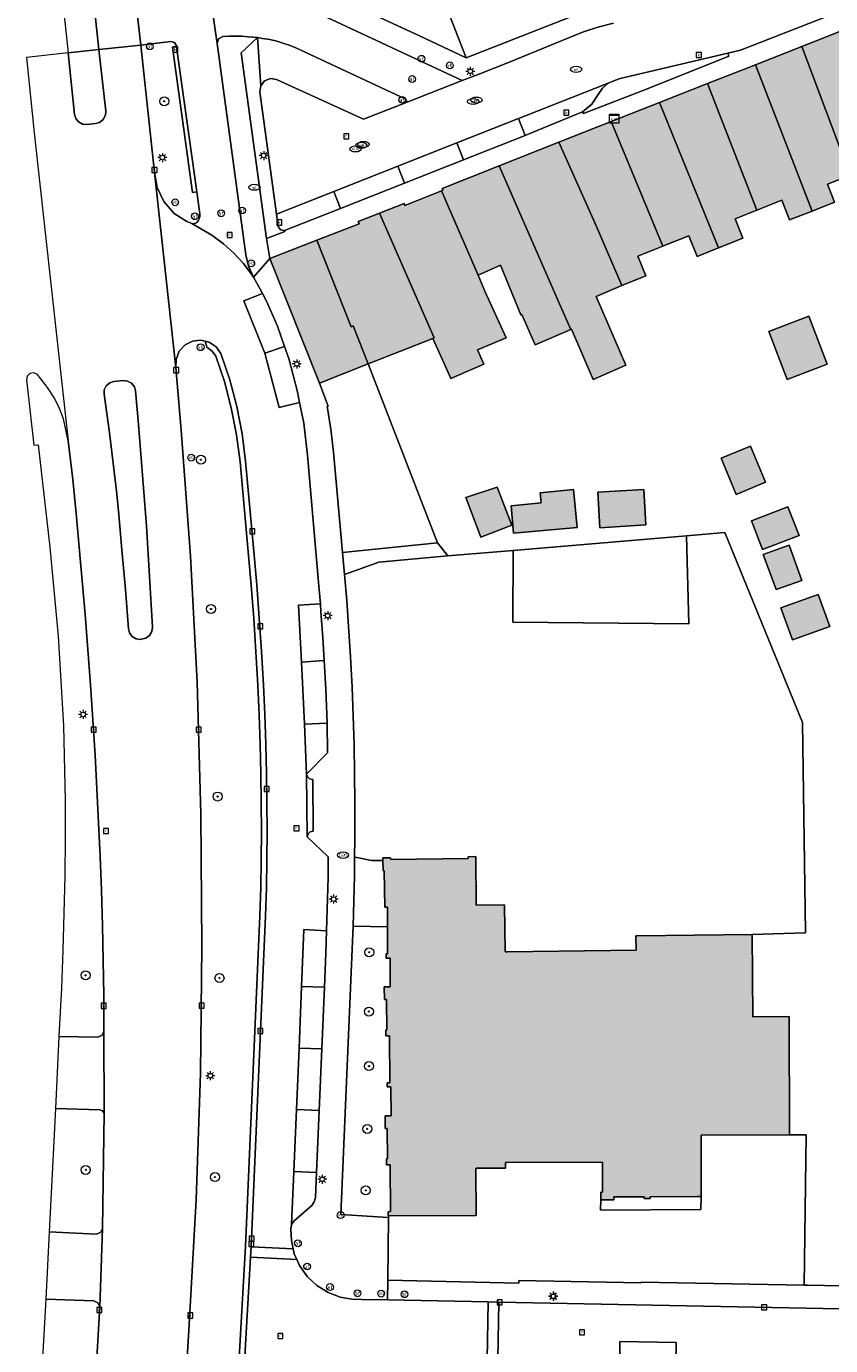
# Model space of a CAD drawing. Header units: metres. Extents: x 196496 to 197479, y 355139 to 356324.
# Tile 67 of 144: x 196660 to 196731, y 355725 to 355842. Entities that reach past the tile are written whole.
import ezdxf
from ezdxf.enums import TextEntityAlignment as Align

# ---------------------------------------------------------------- set-up
doc = ezdxf.new("R2010")
doc.units = ezdxf.units.M
doc.layers.get('0').update_dxf_attribs({"color": 252, "lineweight": 18})
for name, color, linetype, lineweight in [('B-WE-GR-BEPLANTING_CULTUUR_HEESTERS-GV', 252, 'Continuous', 18), ('B-WE-GR-BOOM-S', 252, 'Continuous', 18), ('B-WE-GR-GROENVOORZIENING-GV', 252, 'Continuous', 18), ('B-WE-IE-MEUBILAIR_WEGMEUBILAIR-S', 252, 'Continuous', 18), ('B-WE-IE-TERREINAFSCHEIDING_KUNSTMATIG_HEKWERK-G', 252, 'IE-TERREINAFSCHEIDING-KUNSTMATIG', 18), ('B-WE-KL-BRANDSTOF_PUT-S', 252, 'Continuous', 18), ('B-WE-KL-DATA-S', 252, 'Continuous', 18), ('B-WE-KL-ET_LS_OV_LICHTMAST-S', 252, 'Continuous', 18), ('B-WE-KL-GAS_PUT-S', 252, 'Continuous', 18), ('B-WE-KL-WATER-S', 252, 'Continuous', 18), ('B-WE-OG-BEBOUWING-GV', 252, 'Continuous', 18), ('B-WE-OG-TERREIN_CULTUURSCHEIDING-GV', 252, 'Continuous', 18), ('B-WE-OG-TERREIN_ERF-GV', 252, 'Continuous', 18), ('B-WE-RI-GWA_KOLK-S', 252, 'Continuous', 18), ('B-WE-RI-GWA_RIOOLPUT-S', 252, 'Continuous', 18), ('B-WE-VH-GOOT-G', 252, 'Continuous', 18), ('B-WE-VH-ONVERHARD-GV', 252, 'Continuous', 18), ('B-WE-VH-VERHARDING_ASFALT-GV', 252, 'Continuous', 18), ('B-WE-VH-VERHARDING_BETONSTRAATSTEEN-GV', 252, 'Continuous', 18), ('B-WE-VH-VERHARDING_OPEN-GV', 252, 'Continuous', 18), ('B-WE-VH-VERHARDING_TEGEL-GV', 252, 'Continuous', 18), ('B-WE-VW-AFSLUITPAAL-S', 252, 'Continuous', 18)]:
    doc.layers.add(name, color=color, linetype=linetype, lineweight=lineweight)
doc.layers.add('X-XX-AL-PRESENTATIE_GEBOUW3-V', color=7, linetype='Continuous', lineweight=18, true_color=0xf0f0f0)
doc.styles.add('NLCS-ISO', font='NLCS-ISO.ttf')
doc.linetypes.add('IE-TERREINAFSCHEIDING-KUNSTMATIG', pattern='A,4,[82,NLCS.SHX,S=0.75,R=90,X=0,Y=0],4,-2', length=10)

# ---------------------------------------------------------------- blocks, each defined once
blk = doc.blocks.new('SKL-DATA_SIGNAAL_CAIKAST-SO')
at = {"color": 0, "linetype": 'ByBlock', "lineweight": 18}
for points in [[(-2, 2), (2, 2), (2, 1.68), (-2, 1.68)], [(-2, 1.52), (2, 1.52), (2, -2), (-2, -2)]]:
    blk.add_lwpolyline(points, close=True, dxfattribs=at)
at = {"color": 0, "linetype": 'ByBlock', "lineweight": 18, "style": 'NLCS-ISO'}
blk.add_text('cai', height=1.5, dxfattribs=at).set_placement((0, 0), align=Align.MIDDLE_CENTER)
blk = doc.blocks.new('SKL-ET_OV_LICHTMAST-SO')
at = {"color": 0, "linetype": 'ByBlock', "lineweight": 18}
for points in [[(-1.25, 0), (-2, 0)], [(-1.41, 1.41), (-0.88, 0.88)], [(0, 2), (0, 1.25)], [(0.88, 0.88), (1.41, 1.41)], [(2, 0), (1.25, 0)], [(-1.41, -1.41), (-0.88, -0.88)], [(0, -1.25), (0, -2)], [(0.88, -0.88), (1.41, -1.41)]]:
    blk.add_lwpolyline(points, dxfattribs=at)
blk.add_circle((0, 0), 1, dxfattribs=at)
blk = doc.blocks.new('SIE-WEG_PAAL_VERKEERSBORD-SO')
at = {"color": 0, "linetype": 'ByBlock', "lineweight": 18}
blk.add_circle((0, 0), 1.5, dxfattribs=at)
at = {"color": 0, "linetype": 'ByBlock', "lineweight": 18, "style": 'NLCS-ISO'}
blk.add_text('vb', height=1.5, dxfattribs=at).set_placement((0, 0.13), align=Align.MIDDLE_CENTER)
blk = doc.blocks.new('SVW-AFSLUITPAAL-SO')
at = {"lineweight": 18}
blk.add_circle((0, 0), 1.5, dxfattribs=at)
at = {"lineweight": 18, "style": 'NLCS-ISO'}
blk.add_text('af', height=1.8, dxfattribs=at).set_placement((0, 0), align=Align.MIDDLE_CENTER)
blk = doc.blocks.new('SRI-PUT_INSPECTIEPUT_RIOOLPUT-SO')
at = {"color": 0, "linetype": 'ByBlock', "lineweight": 18}
blk.add_lwpolyline([(-1.12, -1.12), (1.12, -1.12), (1.12, 1.12), (-1.12, 1.12)], close=True, dxfattribs=at)
at = {"color": 0, "linetype": 'ByBlock', "lineweight": 18, "style": 'NLCS-ISO'}
blk.add_text('r', height=1.5, dxfattribs=at).set_placement((0, 0.28), align=Align.MIDDLE_CENTER)
blk = doc.blocks.new('SRI-KOLK-SO')
at = {"color": 0, "linetype": 'ByBlock', "lineweight": 18}
blk.add_lwpolyline([(-1.125, -1.125), (1.125, -1.125), (1.125, 1.125), (-1.125, 1.125)], close=True, dxfattribs=at)
at = {"color": 0, "linetype": 'ByBlock', "lineweight": 18, "style": 'NLCS-ISO'}
blk.add_text('k', height=1.5, dxfattribs=at).set_placement((0, 0), align=Align.MIDDLE_CENTER)
blk = doc.blocks.new('SKL-WATER_WATERLEIDINGPUT-SO')
at = {"color": 0, "linetype": 'ByBlock', "lineweight": 18}
blk.add_ellipse((0, 0), major_axis=(2.5, 0), ratio=0.54, dxfattribs=at)
at = {"color": 0, "linetype": 'ByBlock', "lineweight": 18, "style": 'NLCS-ISO'}
blk.add_text('wl', height=1.5, dxfattribs=at).set_placement((0, 0), align=Align.MIDDLE_CENTER)
blk = doc.blocks.new('SKL-BENZINEPUT_OLIEPUT-SO')
at = {"color": 0, "linetype": 'ByBlock', "lineweight": 18}
blk.add_ellipse((0, 0), major_axis=(2.5, 0), ratio=0.54, dxfattribs=at)
at = {"color": 0, "linetype": 'ByBlock', "lineweight": 18, "style": 'NLCS-ISO'}
blk.add_text('olie', height=1.5, dxfattribs=at).set_placement((0, 0.16), align=Align.MIDDLE_CENTER)
blk = doc.blocks.new('SKL-GAS_PUT-SO')
at = {"color": 0, "linetype": 'ByBlock', "lineweight": 18}
blk.add_ellipse((0, 0), major_axis=(2.5, 0), ratio=0.601255, dxfattribs=at)
at = {"color": 0, "linetype": 'ByBlock', "lineweight": 18, "style": 'NLCS-ISO'}
blk.add_text('gas', height=1.8, dxfattribs=at).set_placement((0.12, 0.3), align=Align.MIDDLE_CENTER)
blk = doc.blocks.new('SGR-BOOM_01-SO')
at = {"linetype": 'ByBlock', "lineweight": 18}
h = blk.add_hatch(color=0, dxfattribs=at)
h.dxf.hatch_style = 1
edge = h.paths.add_edge_path()
edge.add_arc((0, 0), 0.25, 0, 360)
at = {"color": 0, "linetype": 'ByBlock', "lineweight": 18}
for radius in [2, 0.25]:
    blk.add_circle((0, 0), radius, dxfattribs=at)

msp = doc.modelspace()

# ---------------------------------------------------------------- hatches: boundary and pattern name
at = {"layer": 'X-XX-AL-PRESENTATIE_GEBOUW3-V'}
for points in [[(196728.858, 355839.958), (196733.142, 355828.546), (196735.721, 355829.57), (196736.419, 355827.735), (196738.242, 355828.428), (196733.343, 355841.724)], [(196733.142, 355828.546), (196728.858, 355839.958), (196724.741, 355838.338), (196729.763, 355825.346), (196731.755, 355826.137), (196731.118, 355827.742)], [(196720.494, 355836.667), (196724.846, 355825.415), (196727.074, 355826.3), (196727.768, 355824.554), (196729.763, 355825.346), (196724.741, 355838.338)], [(196724.846, 355825.415), (196720.494, 355836.667), (196716.225, 355834.986), (196721.466, 355822.081), (196723.625, 355822.938), (196722.941, 355824.659)], [(196711.918, 355833.286), (196716.521, 355822.229), (196716.735, 355822.314), (196718.831, 355823.146), (196719.555, 355821.322), (196721.466, 355822.081), (196716.225, 355834.986)], [(196710.625, 355823.964), (196712.875, 355818.733), (196715.005, 355819.579), (196714.303, 355821.348), (196716.521, 355822.229), (196711.918, 355833.286), (196707.283, 355831.456)], [(196712.875, 355818.733), (196710.625, 355823.964), (196707.283, 355831.456), (196702.004, 355829.37), (196707.446, 355816.901), (196708.357, 355814.835), (196708.404, 355814.855), (196710.336, 355810.4), (196713.233, 355811.657), (196710.591, 355817.747)], [(196696.888, 355827.143), (196700.139, 355819.658), (196702.114, 355820.529), (196703.921, 355816.122), (196704.008, 355816.156), (196705.179, 355813.456), (196708.357, 355814.835), (196707.446, 355816.901), (196702.004, 355829.37), (196696.922, 355827.361), (196696.995, 355827.186)], [(196700.139, 355819.658), (196696.888, 355827.143), (196693.623, 355825.83), (196693.56, 355826.024), (196691.359, 355825.162), (196696.211, 355814.082), (196696.105, 355814.04), (196697.106, 355811.798), (196697.691, 355810.473), (196700.634, 355811.737), (196700.067, 355813.019), (196702.616, 355814.074), (196700.732, 355818.22)], [(196691.359, 355825.162), (196689.481, 355824.426), (196689.561, 355824.219), (196685.806, 355822.748), (196688.844, 355815.077), (196689.047, 355815.158), (196690.369, 355811.776), (196696.105, 355814.04), (196696.211, 355814.082)], [(196685.806, 355822.748), (196681.649, 355821.119), (196686.036, 355810.066), (196690.369, 355811.776), (196689.047, 355815.158), (196688.844, 355815.077)], [(196729.46, 355816.019), (196725.919, 355814.66), (196727.557, 355810.39), (196731.098, 355811.749)], [(196721.684, 355803.394), (196723.012, 355800.186), (196725.638, 355801.273), (196724.31, 355804.481)], [(196703.113, 355797.442), (196701.802, 355800.821), (196699.023, 355799.907), (196700.363, 355796.393)], [(196703.048, 355799.185), (196703.269, 355796.74), (196708.905, 355797.248), (196708.602, 355800.607), (196705.628, 355800.339), (196705.711, 355799.425)], [(196710.74, 355800.38), (196710.934, 355797.229), (196715.019, 355797.481), (196714.825, 355800.632)], [(196727.623, 355799.095), (196724.39, 355797.854), (196725.375, 355795.288), (196728.607, 355796.529)], [(196726.562, 355791.728), (196728.849, 355792.553), (196727.717, 355795.69), (196725.43, 355794.865)], [(196731.323, 355788.45), (196730.288, 355791.313), (196726.994, 355790.122), (196728.029, 355787.26)], [(196691.676, 355767.678), (196691.686, 355766.762), (196691.798, 355766.763), (196691.835, 355763.534), (196692.085, 355763.533), (196692.078, 355761.789), (196692.068, 355759.405), (196691.976, 355759.404), (196691.977, 355759.013), (196692.326, 355759.014), (196692.332, 355756.473), (196691.797, 355756.456), (196691.831, 355755.345), (196691.989, 355755.342), (196692.014, 355752.653), (196691.926, 355752.65), (196691.93, 355752.114), (196692.258, 355752.117), (196692.29, 355747.933), (196692.061, 355747.931), (196692.064, 355747.577), (196692.373, 355747.579), (196692.396, 355745.017), (196691.865, 355745.017), (196691.866, 355743.889), (196692.06, 355743.889), (196692.069, 355741.204), (196691.999, 355741.205), (196691.994, 355740.666), (196692.32, 355740.663), (196692.336, 355736.5), (196692.137, 355736.499), (196692.138, 355736.137), (196692.187, 355736.137), (196699.948, 355736.166), (196699.933, 355740.356), (196702.563, 355740.366), (196702.561, 355740.866), (196711.161, 355740.899), (196711.171, 355738.229), (196711.011, 355738.228), (196711.013, 355737.558), (196712.163, 355737.562), (196712.162, 355737.812), (196714.852, 355737.823), (196714.853, 355737.673), (196715.383, 355737.675), (196715.382, 355737.825), (196719.562, 355737.841), (196719.772, 355737.841), (196719.932, 355737.842), (196719.912, 355743.292), (196727.762, 355743.321), (196727.722, 355753.841), (196724.517, 355753.804), (196724.433, 355761.104), (196714.214, 355760.987), (196714.134, 355760.986), (196714.148, 355759.706), (196702.699, 355759.575), (196702.519, 355759.573), (196702.471, 355763.743), (196699.962, 355763.714), (196699.912, 355768.024), (196699.232, 355768.016), (196699.234, 355767.846), (196692.365, 355767.767), (196692.363, 355767.927), (196691.673, 355767.919)]]:
    msp.add_hatch(color=256, dxfattribs=at).paths.add_polyline_path(points)

# ---------------------------------------------------------------- linework, layer by layer
at = {"layer": 'B-WE-GR-BEPLANTING_CULTUUR_HEESTERS-GV', "flags": 128}
for points in [[(196699.063, 355838.952), (196697.219, 355843.652), (196697.417, 355843.752), (196694.644, 355850.659), (196682.357, 355868.591), (196678.718, 355868.676), (196676.164, 355868.736), (196676.983, 355862.931), (196676.124, 355860.995), (196677.183, 355853.218), (196678.103, 355846.464), (196678.629, 355846.48), (196679.156, 355846.485), (196679.683, 355846.472), (196680.208, 355846.436), (196681.179, 355846.33), (196682.145, 355846.19), (196684.054, 355845.776), (196684.658, 355845.594), (196685.251, 355845.38), (196685.834, 355845.14), (196686.409, 355844.882), (196694.928, 355840.89)], [(196680.84, 355836.47), (196680.543, 355840.744), (196679.087, 355839.39), (196681.339, 355822.907), (196682.969, 355823.532), (196682.946, 355823.608), (196682.579, 355823.665), (196682.381, 355823.979), (196682.235, 355825.059), (196680.767, 355835.922)], [(196693.834, 355835.022), (196693.722, 355835.279), (196684.406, 355839.64), (196683.881, 355839.872), (196683.347, 355840.081), (196682.804, 355840.265), (196682.252, 355840.423), (196681.629, 355840.568), (196680.999, 355840.68), (196680.543, 355840.744), (196680.84, 355836.47), (196681.181, 355836.905), (196681.696, 355837.105), (196682.241, 355837.016), (196689.943, 355833.496)], [(196711.675, 355836.7), (196711.168, 355836.257), (196710.777, 355835.708), (196710.21, 355834.826), (196709.399, 355834.161), (196709.464, 355834.012), (196714.689, 355836.03), (196715.361, 355836.276), (196722.377, 355839.104), (196722.298, 355839.366), (196712.732, 355837.117), (196712.315, 355836.963)]]:
    msp.add_lwpolyline(points, close=True, dxfattribs=at)
at = {"layer": 'B-WE-GR-GROENVOORZIENING-GV', "flags": 128}
msp.add_lwpolyline([(196692.078, 355761.789), (196689.03, 355761.859), (196688.952, 355759.822), (196687.952, 355736.251), (196692.185, 355735.993), (196692.187, 355736.137), (196692.138, 355736.137), (196692.137, 355736.499), (196692.336, 355736.5), (196692.32, 355740.663), (196691.994, 355740.666), (196691.999, 355741.205), (196692.069, 355741.204), (196692.06, 355743.889), (196691.866, 355743.889), (196691.865, 355745.017), (196692.396, 355745.017), (196692.373, 355747.579), (196692.064, 355747.577), (196692.061, 355747.931), (196692.29, 355747.933), (196692.258, 355752.117), (196691.93, 355752.114), (196691.926, 355752.65), (196692.014, 355752.653), (196691.989, 355755.342), (196691.831, 355755.345), (196691.797, 355756.456), (196692.332, 355756.473), (196692.326, 355759.014), (196691.977, 355759.013), (196691.976, 355759.404), (196692.068, 355759.405)], close=True, dxfattribs=at)
at = {"layer": 'B-WE-IE-TERREINAFSCHEIDING_KUNSTMATIG_HEKWERK-G', "ltscale": 0.2, "flags": 128}
for points in [[(196690.369, 355811.776), (196696.534, 355795.883)], [(196689.165, 355767.98), (196689.184, 355769.579), (196689.19, 355772.833), (196689.168, 355775.395), (196689.118, 355777.957), (196689.041, 355780.519), (196688.936, 355783.079), (196688.797, 355785.762), (196688.629, 355788.444), (196688.46, 355790.763), (196688.269, 355793.077)]]:
    msp.add_lwpolyline(points, dxfattribs=at)
at = {"layer": 'B-WE-OG-BEBOUWING-GV', "flags": 128}
for points in [[(196728.858, 355839.958), (196733.142, 355828.546), (196735.721, 355829.57), (196736.419, 355827.735), (196738.242, 355828.428), (196733.343, 355841.724)], [(196733.142, 355828.546), (196728.858, 355839.958), (196724.741, 355838.338), (196729.763, 355825.346), (196731.755, 355826.137), (196731.118, 355827.742)], [(196720.494, 355836.667), (196724.846, 355825.415), (196727.074, 355826.3), (196727.768, 355824.554), (196729.763, 355825.346), (196724.741, 355838.338)], [(196724.846, 355825.415), (196720.494, 355836.667), (196716.225, 355834.986), (196721.466, 355822.081), (196723.625, 355822.938), (196722.941, 355824.659)], [(196711.918, 355833.286), (196716.521, 355822.229), (196716.735, 355822.314), (196718.831, 355823.146), (196719.555, 355821.322), (196721.466, 355822.081), (196716.225, 355834.986)], [(196710.625, 355823.964), (196712.875, 355818.733), (196715.005, 355819.579), (196714.303, 355821.348), (196716.521, 355822.229), (196711.918, 355833.286), (196707.283, 355831.456)], [(196712.875, 355818.733), (196710.625, 355823.964), (196707.283, 355831.456), (196702.004, 355829.37), (196707.446, 355816.901), (196708.357, 355814.835), (196708.404, 355814.855), (196710.336, 355810.4), (196713.233, 355811.657), (196710.591, 355817.747)], [(196696.888, 355827.143), (196700.139, 355819.658), (196702.114, 355820.529), (196703.921, 355816.122), (196704.008, 355816.156), (196705.179, 355813.456), (196708.357, 355814.835), (196707.446, 355816.901), (196702.004, 355829.37), (196696.922, 355827.361), (196696.995, 355827.186)], [(196700.139, 355819.658), (196696.888, 355827.143), (196693.623, 355825.83), (196693.56, 355826.024), (196691.359, 355825.162), (196696.211, 355814.082), (196696.105, 355814.04), (196697.106, 355811.798), (196697.691, 355810.473), (196700.634, 355811.737), (196700.067, 355813.019), (196702.616, 355814.074), (196700.732, 355818.22)], [(196691.359, 355825.162), (196689.481, 355824.426), (196689.561, 355824.219), (196685.806, 355822.748), (196688.844, 355815.077), (196689.047, 355815.158), (196690.369, 355811.776), (196696.105, 355814.04), (196696.211, 355814.082)], [(196685.806, 355822.748), (196681.649, 355821.119), (196686.036, 355810.066), (196690.369, 355811.776), (196689.047, 355815.158), (196688.844, 355815.077)], [(196729.46, 355816.019), (196725.919, 355814.66), (196727.557, 355810.39), (196731.098, 355811.749)], [(196721.684, 355803.394), (196723.012, 355800.186), (196725.638, 355801.273), (196724.31, 355804.481)], [(196703.113, 355797.442), (196701.802, 355800.821), (196699.023, 355799.907), (196700.363, 355796.393)], [(196703.048, 355799.185), (196703.269, 355796.74), (196708.905, 355797.248), (196708.602, 355800.607), (196705.628, 355800.339), (196705.711, 355799.425)], [(196710.74, 355800.38), (196710.934, 355797.229), (196715.019, 355797.481), (196714.825, 355800.632)], [(196727.623, 355799.095), (196724.39, 355797.854), (196725.375, 355795.288), (196728.607, 355796.529)], [(196726.562, 355791.728), (196728.849, 355792.553), (196727.717, 355795.69), (196725.43, 355794.865)], [(196731.323, 355788.45), (196730.288, 355791.313), (196726.994, 355790.122), (196728.029, 355787.26)], [(196691.676, 355767.678), (196691.686, 355766.762), (196691.798, 355766.763), (196691.835, 355763.534), (196692.085, 355763.533), (196692.078, 355761.789), (196692.068, 355759.405), (196691.976, 355759.404), (196691.977, 355759.013), (196692.326, 355759.014), (196692.332, 355756.473), (196691.797, 355756.456), (196691.831, 355755.345), (196691.989, 355755.342), (196692.014, 355752.653), (196691.926, 355752.65), (196691.93, 355752.114), (196692.258, 355752.117), (196692.29, 355747.933), (196692.061, 355747.931), (196692.064, 355747.577), (196692.373, 355747.579), (196692.396, 355745.017), (196691.865, 355745.017), (196691.866, 355743.889), (196692.06, 355743.889), (196692.069, 355741.204), (196691.999, 355741.205), (196691.994, 355740.666), (196692.32, 355740.663), (196692.336, 355736.5), (196692.137, 355736.499), (196692.138, 355736.137), (196692.187, 355736.137), (196699.948, 355736.166), (196699.933, 355740.356), (196702.563, 355740.366), (196702.561, 355740.866), (196711.161, 355740.899), (196711.171, 355738.229), (196711.011, 355738.228), (196711.013, 355737.558), (196712.163, 355737.562), (196712.162, 355737.812), (196714.852, 355737.823), (196714.853, 355737.673), (196715.383, 355737.675), (196715.382, 355737.825), (196719.562, 355737.841), (196719.772, 355737.841), (196719.932, 355737.842), (196719.912, 355743.292), (196727.762, 355743.321), (196727.722, 355753.841), (196724.517, 355753.804), (196724.433, 355761.104), (196714.214, 355760.987), (196714.134, 355760.986), (196714.148, 355759.706), (196702.699, 355759.575), (196702.519, 355759.573), (196702.471, 355763.743), (196699.962, 355763.714), (196699.912, 355768.024), (196699.232, 355768.016), (196699.234, 355767.846), (196692.365, 355767.767), (196692.363, 355767.927), (196691.673, 355767.919)]]:
    msp.add_lwpolyline(points, close=True, dxfattribs=at)
at = {"layer": 'B-WE-OG-TERREIN_CULTUURSCHEIDING-GV', "flags": 128}
for points in [[(196675.148, 355827.05), (196674.78, 355827.003), (196673.01, 355839.884), (196673.357, 355839.924), (196673.345, 355840.012), (196673.172, 355840.309), (196672.841, 355840.401), (196670.185, 355840.081), (196671.414, 355828.758), (196671.635, 355827.438), (196672.232, 355826.181), (196673.156, 355825.14), (196674.285, 355824.421), (196674.708, 355824.231), (196674.816, 355824.219), (196674.934, 355824.23), (196675.046, 355824.268), (196675.156, 355824.338), (196675.243, 355824.434), (196675.312, 355824.543), (196675.369, 355824.659), (196675.404, 355824.762), (196675.424, 355824.869), (196675.429, 355824.978), (196675.421, 355825.086)], [(196662.92, 355752.064), (196666.359, 355752.003), (196666.727, 355752.133), (196666.922, 355752.471), (196666.897, 355755.684), (196666.851, 355758.801), (196666.782, 355761.918), (196666.691, 355765.034), (196666.581, 355768.037), (196666.447, 355771.039), (196666.294, 355774.041), (196666.126, 355777.041), (196665.933, 355780.165), (196665.722, 355783.287), (196665.493, 355786.408), (196665.248, 355789.528), (196664.997, 355792.522), (196664.731, 355795.514), (196664.448, 355798.505), (196664.15, 355801.495), (196663.757, 355804.947), (196663.336, 355806.894), (196662.984, 355807.827), (196662.533, 355808.717), (196661.915, 355809.689), (196661.214, 355810.603), (196661.008, 355810.838), (196660.695, 355810.99), (196660.352, 355810.935), (196660.103, 355810.692), (196660.04, 355810.35), (196660.705, 355804.556), (196661.068, 355804.599), (196662.112, 355795.514), (196662.866, 355787.587), (196663.334, 355779.638), (196663.479, 355772.978), (196663.471, 355769.648), (196663.437, 355766.317), (196663.373, 355763.006), (196663.273, 355759.695), (196663.138, 355756.386)], [(196662.066, 355734.699), (196666.229, 355734.508), (196666.61, 355734.642), (196666.78, 355735.009), (196666.952, 355745.25), (196666.798, 355745.463), (196666.55, 355745.55), (196662.619, 355745.669), (196662.332, 355739.857)], [(196660.643, 355709.712), (196660.399, 355709.708), (196660.248, 355707.66), (196660.534, 355707.636), (196665.195, 355707.237), (196665.201, 355707.317), (196665.392, 355709.536), (196665.756, 355714.493), (196666.543, 355728.045), (196666.383, 355728.417), (196666.01, 355728.575), (196661.747, 355728.726), (196661.117, 355717.198), (196660.926, 355714.045)]]:
    msp.add_lwpolyline(points, close=True, dxfattribs=at)
msp.add_lwpolyline([(196677.972, 355706.795), (196679.484, 355733.432), (196680.766, 355762.78), (196680.834, 355765.276), (196680.877, 355767.775), (196680.894, 355770.275), (196680.884, 355772.773), (196680.845, 355775.391), (196680.778, 355778.009), (196680.684, 355780.626), (196680.565, 355783.242), (196680.401, 355786.206), (196680.208, 355789.168), (196679.985, 355792.128), (196679.729, 355795.087), (196678.994, 355803.079), (196678.686, 355805.489), (196678.221, 355807.871), (196677.603, 355810.218), (196676.852, 355812.46), (196676.527, 355812.919), (196676.038, 355813.252), (196675.901, 355813.797), (196675.487, 355813.894), (196674.767, 355813.801), (196674.12, 355813.47), (196673.597, 355812.898), (196673.316, 355812.175), (196673.305, 355811.449), (196673.779, 355805.876), (196674.604, 355794.708), (196675.185, 355783.524), (196675.528, 355771.785), (196675.619, 355760.042), (196675.475, 355748.788), (196675.097, 355737.54), (196674.455, 355725.967), (196674.086, 355720.05)], dxfattribs=at)
at = {"layer": 'B-WE-OG-TERREIN_ERF-GV', "flags": 128}
for points in [[(196697.417, 355843.752), (196697.219, 355843.652), (196699.063, 355838.952), (196712.724, 355844.351), (196713.582, 355844.748), (196711.621, 355848.482), (196709.745, 355851.776), (196715.114, 355856.314), (196717.089, 355857.719), (196710.119, 355870.669), (196708.377, 355872.318), (196697.877, 355878.448), (196692.224, 355880.177), (196689.639, 355880.594), (196685.875, 355880.273), (196690.42, 355873.94), (196687.991, 355872.197), (196695.89, 355861.27), (196694.042, 355859.934), (196702.757, 355847.167), (196697.493, 355843.563)], [(196729.46, 355816.019), (196731.098, 355811.749), (196727.557, 355810.39), (196725.919, 355814.66)], [(196723.012, 355800.186), (196721.684, 355803.394), (196724.31, 355804.481), (196725.638, 355801.273)], [(196701.802, 355800.821), (196703.113, 355797.442), (196700.363, 355796.393), (196699.023, 355799.907)], [(196703.048, 355799.185), (196705.711, 355799.425), (196705.628, 355800.339), (196708.602, 355800.607), (196708.905, 355797.248), (196703.269, 355796.74)], [(196710.934, 355797.229), (196710.74, 355800.38), (196714.825, 355800.632), (196715.019, 355797.481)], [(196724.39, 355797.854), (196727.623, 355799.095), (196728.607, 355796.529), (196725.375, 355795.288)], [(196689.165, 355767.98), (196689.347, 355767.942), (196690.664, 355767.689), (196691.676, 355767.678), (196691.673, 355767.919), (196692.363, 355767.927), (196692.365, 355767.767), (196699.234, 355767.846), (196699.232, 355768.016), (196699.912, 355768.024), (196699.962, 355763.714), (196702.471, 355763.743), (196702.519, 355759.573), (196702.699, 355759.575), (196714.148, 355759.706), (196714.134, 355760.986), (196714.214, 355760.987), (196724.433, 355761.104), (196729.187, 355761.248), (196728.92, 355779.925), (196722.032, 355796.803), (196718.613, 355796.515), (196718.836, 355788.69), (196703.216, 355788.828), (196703.223, 355795.22), (196697.432, 355794.732), (196691.32, 355794.175), (196688.269, 355793.077), (196688.46, 355790.763), (196688.629, 355788.444), (196688.797, 355785.762), (196688.936, 355783.079), (196689.041, 355780.519), (196689.118, 355777.957), (196689.168, 355775.395), (196689.19, 355772.833), (196689.184, 355769.579)], [(196726.562, 355791.728), (196725.43, 355794.865), (196727.717, 355795.69), (196728.849, 355792.553)], [(196730.288, 355791.313), (196731.323, 355788.45), (196728.029, 355787.26), (196726.994, 355790.122)]]:
    msp.add_lwpolyline(points, close=True, dxfattribs=at)
msp.add_lwpolyline([(196733.142, 355828.546), (196731.118, 355827.742), (196731.755, 355826.137), (196729.763, 355825.346), (196727.768, 355824.554), (196727.074, 355826.3), (196724.846, 355825.415), (196722.941, 355824.659), (196723.625, 355822.938), (196721.466, 355822.081), (196719.555, 355821.322), (196718.831, 355823.146), (196716.735, 355822.314), (196716.521, 355822.229), (196714.303, 355821.348), (196715.005, 355819.579), (196712.875, 355818.733), (196710.591, 355817.747), (196713.233, 355811.657), (196710.336, 355810.4), (196708.404, 355814.855), (196708.357, 355814.835), (196705.179, 355813.456), (196704.008, 355816.156), (196703.921, 355816.122), (196702.114, 355820.529), (196700.139, 355819.658), (196700.732, 355818.22), (196702.616, 355814.074), (196700.067, 355813.019), (196700.634, 355811.737), (196697.691, 355810.473), (196697.106, 355811.798), (196696.105, 355814.04), (196690.369, 355811.776), (196696.534, 355795.883), (196697.432, 355794.732), (196703.223, 355795.22), (196718.613, 355796.515), (196722.032, 355796.803), (196728.92, 355779.925), (196729.187, 355761.248), (196724.433, 355761.104), (196724.517, 355753.804), (196727.722, 355753.841), (196727.762, 355743.321), (196729.233, 355743.309), (196729.066, 355729.971), (196729.37, 355729.965), (196762.723, 355729.316)], dxfattribs=at)
at = {"layer": 'B-WE-VH-GOOT-G', "flags": 128}
msp.add_lwpolyline([(196673.357, 355839.924), (196675.148, 355827.05)], dxfattribs=at)
at = {"layer": 'B-WE-VH-ONVERHARD-GV', "flags": 128}
msp.add_lwpolyline([(196703.223, 355795.22), (196703.216, 355788.828), (196718.836, 355788.69), (196718.613, 355796.515)], close=True, dxfattribs=at)
at = {"layer": 'B-WE-VH-VERHARDING_ASFALT-GV', "flags": 128}
for points in [[(196666.079, 355843.3), (196666.477, 355839.687), (196670.185, 355840.081), (196669.792, 355843.693)], [(196686.124, 355790.457), (196685.994, 355792.052), (196684.987, 355803.674), (196684.645, 355806.499), (196684.286, 355808.359), (196682.483, 355807.908), (196681.19, 355812.738), (196679.344, 355817.383), (196680.978, 355818.032), (196680.782, 355818.415), (196680.187, 355819.489), (196680.007, 355819.75), (196679.284, 355820.721), (196678.452, 355821.599), (196677.515, 355822.449), (196676.503, 355823.209), (196674.708, 355824.231), (196674.285, 355824.421), (196673.156, 355825.14), (196672.232, 355826.181), (196671.635, 355827.438), (196671.414, 355828.758), (196673.305, 355811.449), (196673.316, 355812.175), (196673.597, 355812.898), (196674.12, 355813.47), (196674.767, 355813.801), (196675.487, 355813.894), (196675.901, 355813.797), (196676.242, 355813.718), (196676.883, 355813.282), (196677.303, 355812.689), (196678.082, 355810.361), (196678.709, 355807.983), (196679.18, 355805.569), (196679.491, 355803.134), (196680.227, 355795.131), (196680.483, 355792.168), (196680.707, 355789.203), (196680.9, 355786.236), (196681.064, 355783.267), (196681.184, 355780.646), (196681.278, 355778.024), (196681.345, 355775.401), (196681.384, 355772.778), (196681.394, 355770.274), (196681.377, 355767.769), (196681.334, 355765.265), (196681.266, 355762.762), (196679.983, 355733.407), (196679.981, 355733.372), (196683.711, 355733.189), (196683.558, 355733.947), (196683.495, 355734.941), (196683.557, 355735.33), (196683.578, 355735.361), (196683.774, 355740.06), (196684.004, 355745.558), (196684.232, 355751.021), (196684.461, 355756.504), (196684.672, 355761.545), (196686.669, 355761.442), (196686.81, 355766.168), (196686.831, 355768), (196684.947, 355769.778), (196684.892, 355775.341), (196684.727, 355779.782), (196684.449, 355785.298), (196684.194, 355790.36)], [(196681.19, 355812.738), (196682.94, 355813.322), (196682.309, 355815.129), (196681.332, 355817.339), (196680.978, 355818.032), (196679.344, 355817.383)], [(196682.94, 355813.322), (196681.19, 355812.738), (196682.483, 355807.908), (196684.286, 355808.359), (196684.106, 355809.293), (196683.316, 355812.244)], [(196666.932, 355809.085), (196666.947, 355809.465), (196667.127, 355809.839), (196667.445, 355810.104), (196667.81, 355810.212), (196668.644, 355810.289), (196669.016, 355810.252), (196669.372, 355810.061), (196669.623, 355809.744), (196669.724, 355809.385), (196669.978, 355806.381), (196670.691, 355797.393), (196671.229, 355788.393), (196671.182, 355788.013), (196670.974, 355787.653), (196670.639, 355787.408), (196670.266, 355787.32), (196670.151, 355787.316), (196669.784, 355787.37), (196669.438, 355787.572), (196669.198, 355787.892), (196669.103, 355788.251), (196668.826, 355791.752), (196668.521, 355795.25), (196668.197, 355798.717), (196668.022, 355800.467), (196667.829, 355802.215), (196667.625, 355803.935), (196667.407, 355805.653), (196667.176, 355807.37)], [(196684.449, 355785.298), (196686.472, 355785.433), (196686.346, 355787.473), (196686.181, 355789.763), (196686.124, 355790.457), (196684.194, 355790.36)], [(196684.727, 355779.782), (196686.723, 355779.875), (196686.605, 355782.888), (196686.472, 355785.433), (196684.449, 355785.298)], [(196686.723, 355779.875), (196684.727, 355779.782), (196684.892, 355775.341), (196686.761, 355777.248)], [(196684.461, 355756.504), (196686.48, 355756.434), (196686.61, 355759.463), (196686.669, 355761.442), (196684.672, 355761.545)], [(196686.48, 355756.434), (196684.461, 355756.504), (196684.232, 355751.021), (196686.245, 355750.952)], [(196684.004, 355745.558), (196686.01, 355745.489), (196686.245, 355750.952), (196684.232, 355751.021)], [(196683.774, 355740.06), (196685.774, 355739.991), (196686.01, 355745.489), (196684.004, 355745.558)], [(196685.774, 355739.991), (196683.774, 355740.06), (196683.578, 355735.361), (196683.771, 355735.654), (196685.365, 355737.055), (196685.578, 355737.369), (196685.681, 355737.756)], [(196686.785, 355723.377), (196687.633, 355723.584), (196688.836, 355723.648), (196700.94, 355723.408), (196701.027, 355728.483), (196692.088, 355728.665), (196689.797, 355728.712), (196688.926, 355728.731), (196687.893, 355728.902), (196686.806, 355729.311), (196685.797, 355729.938), (196684.97, 355730.722), (196684.278, 355731.707), (196684.032, 355732.241), (196679.929, 355732.459), (196679.106, 355717.959), (196682.509, 355717.717), (196682.523, 355717.939), (196682.688, 355719.044), (196683.073, 355720.191), (196683.655, 355721.226), (196684.478, 355722.106), (196685.422, 355722.779), (196686.502, 355723.308)], [(196679.929, 355732.459), (196684.032, 355732.241), (196683.801, 355732.743), (196683.711, 355733.189), (196679.981, 355733.372)], [(196701.958, 355728.464), (196701.027, 355728.483), (196700.94, 355723.408), (196701.87, 355723.389)], [(196712.698, 355723.182), (196717.68, 355723.086), (196717.709, 355724.882), (196712.698, 355724.981)]]:
    msp.add_lwpolyline(points, close=True, dxfattribs=at)
for points in [[(196674.086, 355720.05), (196674.455, 355725.967), (196675.097, 355737.54), (196675.475, 355748.788), (196675.619, 355760.042), (196675.528, 355771.785), (196675.185, 355783.524), (196674.604, 355794.708), (196673.779, 355805.876), (196673.305, 355811.449), (196671.414, 355828.758), (196670.185, 355840.081), (196666.477, 355839.687), (196667.077, 355834.228), (196667.05, 355833.846), (196666.861, 355833.475), (196666.538, 355833.213), (196666.17, 355833.106), (196665.394, 355833.033), (196665.028, 355833.068), (196664.675, 355833.253), (196664.425, 355833.562), (196664.319, 355833.914), (196663.745, 355839.4), (196660.037, 355838.991), (196660.719, 355832.3), (196663.757, 355804.947), (196664.15, 355801.495), (196664.448, 355798.505), (196664.731, 355795.514), (196664.997, 355792.522), (196665.248, 355789.528), (196665.493, 355786.408), (196665.722, 355783.287), (196665.933, 355780.165), (196666.126, 355777.041), (196666.294, 355774.041), (196666.447, 355771.039), (196666.581, 355768.037), (196666.691, 355765.034), (196666.782, 355761.918), (196666.851, 355758.801), (196666.897, 355755.684), (196666.922, 355752.471), (196666.952, 355745.25), (196666.78, 355735.009), (196666.679, 355731.527), (196666.543, 355728.045), (196665.756, 355714.493)], [(196762.101, 355724.326), (196761.768, 355724.663), (196761.417, 355724.982), (196761.031, 355725.297), (196759.691, 355726.174), (196758.231, 355726.829), (196756.62, 355727.262), (196754.96, 355727.431), (196701.958, 355728.464), (196701.87, 355723.389)], [(196712.698, 355723.182), (196712.698, 355724.981), (196717.709, 355724.882), (196717.68, 355723.086)]]:
    msp.add_lwpolyline(points, dxfattribs=at)
at = {"layer": 'B-WE-VH-VERHARDING_BETONSTRAATSTEEN-GV', "flags": 128}
for points in [[(196712.14, 355842.015), (196710.75, 355841.686), (196709.4, 355841.217), (196702.807, 355838.54), (196700.268, 355837.527), (196698.709, 355836.934), (196693.834, 355835.022), (196689.943, 355833.496), (196682.241, 355837.016), (196681.696, 355837.105), (196681.181, 355836.905), (196680.84, 355836.47), (196680.767, 355835.922), (196682.235, 355825.059), (196687.307, 355827.067), (196692.987, 355829.317), (196698.235, 355831.395), (196703.697, 355833.557), (196704.229, 355833.768), (196711.675, 355836.7), (196712.315, 355836.963), (196712.732, 355837.117), (196722.298, 355839.366), (196723.42, 355839.63), (196733.652, 355843.626)], [(196679.106, 355717.959), (196679.929, 355732.459), (196679.981, 355733.372), (196679.983, 355733.407), (196681.266, 355762.762), (196681.334, 355765.265), (196681.377, 355767.769), (196681.394, 355770.274), (196681.384, 355772.778), (196681.345, 355775.401), (196681.278, 355778.024), (196681.184, 355780.646), (196681.064, 355783.267), (196680.9, 355786.236), (196680.707, 355789.203), (196680.483, 355792.168), (196680.227, 355795.131), (196679.491, 355803.134), (196679.18, 355805.569), (196678.709, 355807.983), (196678.082, 355810.361), (196677.303, 355812.689), (196676.883, 355813.282), (196676.242, 355813.718), (196675.901, 355813.797), (196676.038, 355813.252), (196676.527, 355812.919), (196676.852, 355812.46), (196677.603, 355810.218), (196678.221, 355807.871), (196678.686, 355805.489), (196678.994, 355803.079), (196679.729, 355795.087), (196679.985, 355792.128), (196680.208, 355789.168), (196680.401, 355786.206), (196680.565, 355783.242), (196680.684, 355780.626), (196680.778, 355778.009), (196680.845, 355775.391), (196680.884, 355772.773), (196680.894, 355770.275), (196680.877, 355767.775), (196680.834, 355765.276), (196680.766, 355762.78), (196679.484, 355733.432), (196677.972, 355706.795)]]:
    msp.add_lwpolyline(points, dxfattribs=at)
for points in [[(196663.745, 355839.4), (196664.319, 355833.914), (196664.425, 355833.562), (196664.675, 355833.253), (196665.028, 355833.068), (196665.394, 355833.033), (196666.17, 355833.106), (196666.538, 355833.213), (196666.861, 355833.475), (196667.05, 355833.846), (196667.077, 355834.228), (196666.477, 355839.687)], [(196673.357, 355839.924), (196673.01, 355839.884), (196674.78, 355827.003), (196675.148, 355827.05)], [(196709.399, 355834.161), (196710.21, 355834.826), (196710.777, 355835.708), (196711.168, 355836.257), (196711.675, 355836.7), (196704.229, 355833.768), (196703.697, 355833.557), (196704.302, 355832.066), (196704.853, 355832.284)], [(196698.235, 355831.395), (196698.84, 355829.903), (196704.302, 355832.066), (196703.697, 355833.557)], [(196692.987, 355829.317), (196693.592, 355827.824), (196698.84, 355829.903), (196698.235, 355831.395)], [(196687.307, 355827.067), (196687.912, 355825.575), (196693.592, 355827.824), (196692.987, 355829.317)], [(196687.912, 355825.575), (196687.307, 355827.067), (196682.235, 355825.059), (196682.381, 355823.979), (196682.579, 355823.665), (196682.946, 355823.608)], [(196666.932, 355809.085), (196667.176, 355807.37), (196667.407, 355805.653), (196667.625, 355803.935), (196667.829, 355802.215), (196668.022, 355800.467), (196668.197, 355798.717), (196668.521, 355795.25), (196668.826, 355791.752), (196669.103, 355788.251), (196669.198, 355787.892), (196669.438, 355787.572), (196669.784, 355787.37), (196670.151, 355787.316), (196670.266, 355787.32), (196670.639, 355787.408), (196670.974, 355787.653), (196671.182, 355788.013), (196671.229, 355788.393), (196670.691, 355797.393), (196669.978, 355806.381), (196669.724, 355809.385), (196669.623, 355809.744), (196669.372, 355810.061), (196669.016, 355810.252), (196668.644, 355810.289), (196667.81, 355810.212), (196667.445, 355810.104), (196667.127, 355809.839), (196666.947, 355809.465)], [(196684.892, 355775.341), (196684.947, 355769.778), (196685.053, 355770.042), (196685.233, 355770.217), (196685.496, 355770.278), (196685.446, 355774.869), (196685.148, 355774.923), (196684.969, 355775.107)], [(196666.952, 355745.25), (196666.922, 355752.471), (196666.727, 355752.133), (196666.359, 355752.003), (196662.92, 355752.064), (196662.619, 355745.669), (196666.55, 355745.55), (196666.798, 355745.463)], [(196661.747, 355728.726), (196666.01, 355728.575), (196666.383, 355728.417), (196666.543, 355728.045), (196666.679, 355731.527), (196666.78, 355735.009), (196666.61, 355734.642), (196666.229, 355734.508), (196662.066, 355734.699)]]:
    msp.add_lwpolyline(points, close=True, dxfattribs=at)
at = {"layer": 'B-WE-VH-VERHARDING_OPEN-GV', "flags": 128}
for points in [[(196688.094, 355795.021), (196696.534, 355795.883), (196690.369, 355811.776), (196686.036, 355810.066), (196686.829, 355808.034), (196686.729, 355808.008), (196687.059, 355805.986), (196687.286, 355803.95)], [(196696.534, 355795.883), (196688.094, 355795.021), (196688.269, 355793.077), (196691.32, 355794.175), (196697.432, 355794.732)], [(196689.347, 355767.942), (196689.165, 355767.98), (196689.145, 355766.326), (196689.097, 355764.09), (196689.03, 355761.859), (196692.078, 355761.789), (196692.085, 355763.533), (196691.835, 355763.534), (196691.798, 355766.763), (196691.686, 355766.762), (196691.676, 355767.678), (196690.664, 355767.689)], [(196729.066, 355729.971), (196729.233, 355743.309), (196727.762, 355743.321), (196719.912, 355743.292), (196719.932, 355737.842), (196719.886, 355736.701), (196711, 355736.624), (196711.013, 355737.558), (196711.011, 355738.228), (196711.171, 355738.229), (196711.161, 355740.899), (196702.561, 355740.866), (196702.563, 355740.366), (196699.933, 355740.356), (196699.948, 355736.166), (196692.187, 355736.137), (196692.185, 355735.993), (196692.111, 355730.41), (196703.735, 355730.158), (196703.737, 355730.381), (196714.576, 355730.171), (196714.582, 355730.253)], [(196719.772, 355737.841), (196719.562, 355737.841), (196715.382, 355737.825), (196715.383, 355737.675), (196714.853, 355737.673), (196714.852, 355737.823), (196712.162, 355737.812), (196712.163, 355737.562), (196711.013, 355737.558), (196711, 355736.624), (196719.886, 355736.701), (196719.932, 355737.842)]]:
    msp.add_lwpolyline(points, close=True, dxfattribs=at)
at = {"layer": 'B-WE-VH-VERHARDING_TEGEL-GV', "flags": 128}
for points in [[(196669.792, 355843.693), (196670.185, 355840.081), (196672.841, 355840.401), (196673.172, 355840.309), (196673.345, 355840.012), (196673.357, 355839.924), (196675.148, 355827.05), (196675.421, 355825.086), (196675.429, 355824.978), (196675.424, 355824.869), (196675.404, 355824.762), (196675.369, 355824.659), (196675.312, 355824.543), (196675.243, 355824.434), (196675.156, 355824.338), (196675.046, 355824.268), (196674.934, 355824.23), (196674.816, 355824.219), (196674.708, 355824.231), (196676.503, 355823.209), (196677.515, 355822.449), (196678.452, 355821.599), (196679.284, 355820.721), (196680.007, 355819.75), (196680.187, 355819.489), (196679.742, 355820.44), (196679.498, 355821.461), (196676.964, 355840.208), (196676.298, 355844.925)], [(196676.298, 355844.925), (196676.964, 355840.208), (196677.082, 355840.633), (196677.472, 355840.839), (196678.036, 355840.868), (196678.6, 355840.876), (196679.165, 355840.864), (196679.728, 355840.829), (196680.543, 355840.744), (196680.999, 355840.68), (196681.629, 355840.568), (196682.252, 355840.423), (196682.804, 355840.265), (196683.347, 355840.081), (196683.881, 355839.872), (196684.406, 355839.64), (196693.722, 355835.279), (196693.834, 355835.022), (196698.709, 355836.934), (196685.795, 355842.969)], [(196712.724, 355844.351), (196699.063, 355838.952), (196694.928, 355840.89), (196686.409, 355844.882)], [(196733.652, 355843.626), (196723.42, 355839.63), (196722.298, 355839.366), (196722.377, 355839.104), (196715.361, 355836.276), (196714.689, 355836.03), (196709.464, 355834.012), (196709.399, 355834.161), (196704.853, 355832.284), (196704.302, 355832.066), (196698.84, 355829.903), (196693.592, 355827.824), (196687.912, 355825.575), (196682.946, 355823.608), (196682.969, 355823.532), (196681.339, 355822.907), (196681.649, 355821.119), (196685.806, 355822.748), (196689.561, 355824.219), (196689.481, 355824.426), (196691.359, 355825.162), (196693.56, 355826.024), (196693.623, 355825.83), (196696.888, 355827.143), (196696.995, 355827.186), (196696.922, 355827.361), (196702.004, 355829.37), (196707.283, 355831.456), (196711.918, 355833.286), (196716.225, 355834.986), (196720.494, 355836.667), (196724.741, 355838.338), (196728.858, 355839.958), (196733.343, 355841.724)], [(196685.795, 355842.969), (196698.709, 355836.934), (196700.268, 355837.527), (196702.807, 355838.54), (196709.4, 355841.217), (196710.75, 355841.686), (196712.14, 355842.015)], [(196762.723, 355729.316), (196729.37, 355729.965), (196729.066, 355729.971), (196714.582, 355730.253), (196714.576, 355730.171), (196703.737, 355730.381), (196703.735, 355730.158), (196692.111, 355730.41), (196692.088, 355728.665), (196701.027, 355728.483), (196701.958, 355728.464), (196754.96, 355727.431)]]:
    msp.add_lwpolyline(points, dxfattribs=at)
for points in [[(196666.477, 355839.687), (196666.079, 355843.3), (196663.37, 355842.985), (196663.745, 355839.4)], [(196680.187, 355819.489), (196681.649, 355821.119), (196681.339, 355822.907), (196679.087, 355839.39), (196680.543, 355840.744), (196679.728, 355840.829), (196679.165, 355840.864), (196678.6, 355840.876), (196678.036, 355840.868), (196677.472, 355840.839), (196677.082, 355840.633), (196676.964, 355840.208), (196679.498, 355821.461), (196679.742, 355820.44)], [(196681.649, 355821.119), (196680.187, 355819.489), (196680.782, 355818.415), (196680.978, 355818.032), (196681.332, 355817.339), (196682.309, 355815.129), (196682.94, 355813.322), (196683.316, 355812.244), (196684.106, 355809.293), (196684.286, 355808.359), (196684.645, 355806.499), (196684.987, 355803.674), (196685.994, 355792.052), (196686.124, 355790.457), (196686.181, 355789.763), (196686.346, 355787.473), (196686.472, 355785.433), (196686.605, 355782.888), (196686.723, 355779.875), (196686.761, 355777.248), (196684.892, 355775.341), (196684.969, 355775.107), (196685.148, 355774.923), (196685.446, 355774.869), (196685.496, 355770.278), (196685.233, 355770.217), (196685.053, 355770.042), (196684.947, 355769.778), (196686.831, 355768), (196686.81, 355766.168), (196686.669, 355761.442), (196686.61, 355759.463), (196686.48, 355756.434), (196686.245, 355750.952), (196686.01, 355745.489), (196685.774, 355739.991), (196685.681, 355737.756), (196685.578, 355737.369), (196685.365, 355737.055), (196683.771, 355735.654), (196683.578, 355735.361), (196683.557, 355735.33), (196683.495, 355734.941), (196683.558, 355733.947), (196683.711, 355733.189), (196683.801, 355732.743), (196684.032, 355732.241), (196684.278, 355731.707), (196684.97, 355730.722), (196685.797, 355729.938), (196686.806, 355729.311), (196687.893, 355728.902), (196688.926, 355728.731), (196689.797, 355728.712), (196692.088, 355728.665), (196692.111, 355730.41), (196692.185, 355735.993), (196687.952, 355736.251), (196688.952, 355759.822), (196689.03, 355761.859), (196689.097, 355764.09), (196689.145, 355766.326), (196689.165, 355767.98), (196689.184, 355769.579), (196689.19, 355772.833), (196689.168, 355775.395), (196689.118, 355777.957), (196689.041, 355780.519), (196688.936, 355783.079), (196688.797, 355785.762), (196688.629, 355788.444), (196688.46, 355790.763), (196688.269, 355793.077), (196688.094, 355795.021), (196687.286, 355803.95), (196687.059, 355805.986), (196686.729, 355808.008), (196686.829, 355808.034), (196686.036, 355810.066)]]:
    msp.add_lwpolyline(points, close=True, dxfattribs=at)

# ---------------------------------------------------------------- block references
at = {"layer": 'B-WE-GR-BOOM-S', "xscale": 0.2, "yscale": 0.2, "zscale": 0.2}
for p in [(196672.265, 355835.09), (196675.521, 355803.266), (196676.422, 355790.014), (196677.008, 355773.362), (196690.462, 355759.533), (196665.288, 355757.489), (196677.174, 355757.239), (196690.433, 355754.27), (196690.444, 355749.423), (196690.281, 355743.85), (196665.304, 355740.209), (196676.767, 355739.57), (196690.153, 355738.388)]:
    msp.add_blockref('SGR-BOOM_01-SO', p, dxfattribs=at)
at = {"layer": 'B-WE-IE-MEUBILAIR_WEGMEUBILAIR-S', "xscale": 0.2, "yscale": 0.2, "zscale": 0.2}
for p in [(196697.615, 355838.28), (196673.235, 355826.119), (196679.993, 355820.7), (196675.499, 355813.25), (196674.667, 355803.447), (196687.924, 355736.201), (196691.524, 355729.223)]:
    msp.add_blockref('SIE-WEG_PAAL_VERKEERSBORD-SO', p, dxfattribs=at)
at = {"layer": 'B-WE-KL-BRANDSTOF_PUT-S', "xscale": 0.2, "yscale": 0.2, "zscale": 0.2}
msp.add_blockref('SKL-BENZINEPUT_OLIEPUT-SO', (196689.245, 355830.865), dxfattribs=at)
at = {"layer": 'B-WE-KL-DATA-S', "xscale": 0.2, "yscale": 0.2, "zscale": 0.2}
msp.add_blockref('SKL-DATA_SIGNAAL_CAIKAST-SO', (196712.198, 355833.545), dxfattribs=at)
at = {"layer": 'B-WE-KL-ET_LS_OV_LICHTMAST-S', "xscale": 0.2, "yscale": 0.2, "zscale": 0.2}
for p in [(196699.428, 355837.746), (196672.105, 355830.097), (196681.094, 355830.276), (196684.031, 355811.771), (196686.775, 355789.424), (196665.071, 355780.649), (196687.302, 355764.252), (196676.357, 355748.574), (196686.291, 355739.376), (196706.77, 355729.003), (196706.81, 355728.981)]:
    msp.add_blockref('SKL-ET_OV_LICHTMAST-SO', p, dxfattribs=at)
at = {"layer": 'B-WE-KL-GAS_PUT-S', "xscale": 0.2, "yscale": 0.2, "zscale": 0.2}
msp.add_blockref('SKL-GAS_PUT-SO', (196688.136, 355768.156), dxfattribs=at)
at = {"layer": 'B-WE-KL-WATER-S', "xscale": 0.2, "yscale": 0.2, "zscale": 0.2}
for p in [(196708.815, 355837.932), (196699.977, 355835.195), (196699.683, 355835.073), (196689.763, 355831.186), (196689.952, 355831.262), (196680.27, 355827.457)]:
    msp.add_blockref('SKL-WATER_WATERLEIDINGPUT-SO', p, dxfattribs=at)
at = {"layer": 'B-WE-RI-GWA_KOLK-S', "xscale": 0.2, "yscale": 0.2, "zscale": 0.2}
for p in [(196673.261, 355839.687), (196719.713, 355839.195), (196707.95, 355834.081), (196671.405, 355828.989), (196682.476, 355824.328), (196673.33, 355811.218), (196680.083, 355796.915), (196680.787, 355788.481), (196666.013, 355779.287), (196675.336, 355779.287), (196681.362, 355774.036), (196666.9, 355754.773), (196675.588, 355754.781), (196680.803, 355752.531), (196679.997, 355733.625), (196680.023, 355734.093), (196666.514, 355727.776), (196702.042, 355728.457), (196725.51, 355728.008), (196674.581, 355727.283)]:
    msp.add_blockref('SRI-KOLK-SO', p, dxfattribs=at)
at = {"layer": 'B-WE-RI-GWA_RIOOLPUT-S', "xscale": 0.2, "yscale": 0.2, "zscale": 0.2}
for p in [(196688.427, 355831.988), (196678.068, 355823.211), (196667.099, 355770.312), (196684.005, 355770.545), (196682.582, 355725.472), (196709.35, 355725.798)]:
    msp.add_blockref('SRI-PUT_INSPECTIEPUT_RIOOLPUT-SO', p, dxfattribs=at)
at = {"layer": 'B-WE-VW-AFSLUITPAAL-S', "xscale": 0.2, "yscale": 0.2, "zscale": 0.2}
for p in [(196670.989, 355839.968), (196695.091, 355838.866), (196694.272, 355837.068), (196693.381, 355835.217), (196674.992, 355824.885), (196677.317, 355825.146), (196679.183, 355825.394), (196684.133, 355733.691), (196684.946, 355731.632), (196686.98, 355729.807), (196689.418, 355729.251), (196693.594, 355729.166)]:
    msp.add_blockref('SVW-AFSLUITPAAL-SO', p, dxfattribs=at)

doc.saveas('drawing.dxf')
